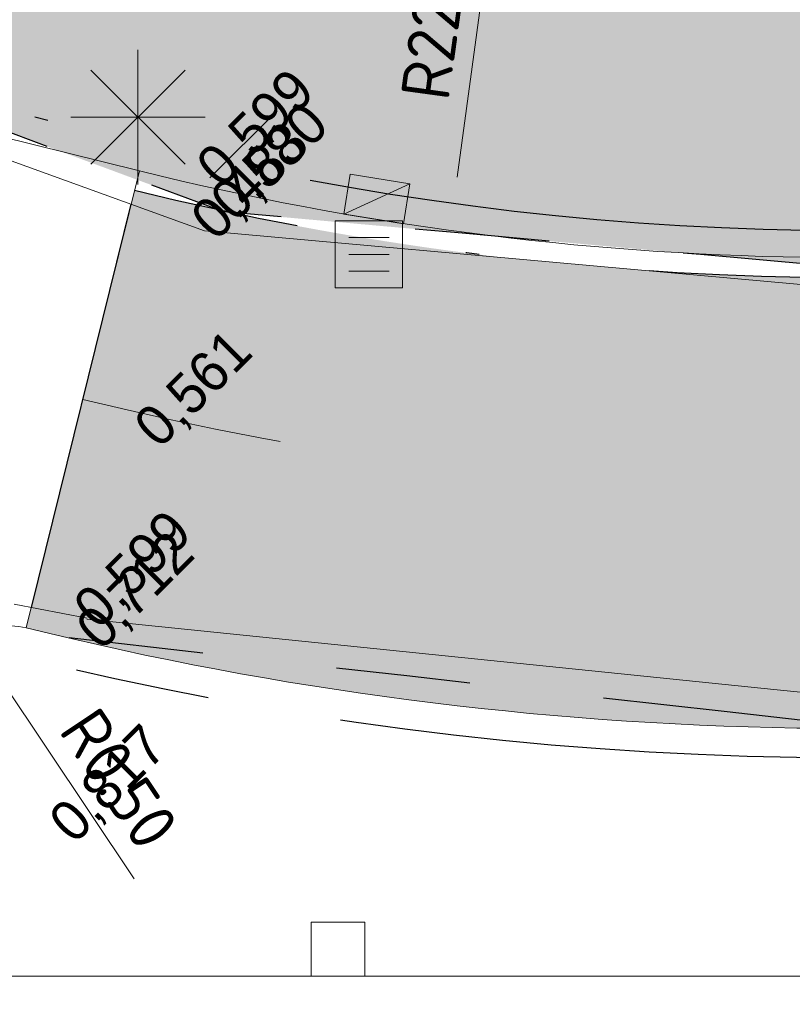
# Model space of a CAD drawing. Header units: millimetres. Extents: x 812 to 183790, y 13 to 580968.
# Tile 62 of 256: x 182455.95 to 182461.69, y 580821.88 to 580829.2. Entities that reach past the tile are written whole.
import ezdxf

# ---------------------------------------------------------------- set-up
doc = ezdxf.new("R2010")
doc.units = ezdxf.units.MM
doc.header["$LTSCALE"] = 5
for name, pattern in [('DASHDOT', [25.4, 12.7, -6.35, 0, -6.35]), ('ORG-VW-030-270-STREEP-010', [3, 0.3, -2.7]), ('VH-GELEIDEBAND_50X200', [8, 4, -2, 0, -2]), ('VH-RWSBAND', [24, 10, -2, 2, -2, 2, -2, 2, -2]), ('VH-TROTTOIRBAND_180-200', [20, 10, -2, 2, -2, 2, -2])]:
    doc.linetypes.add(name, pattern=pattern)
doc.layers.add('B-ALG-HOOGTES', color=252, linetype='Continuous')
doc.layers.add('V-WEG-ALG-LIJN', color=7, linetype='Continuous')
for name, color, linetype, lineweight in [('gasput', 252, 'Continuous', 9), ('kant verharding', 252, 'Continuous', 9), ('kolk', 252, 'Continuous', 9), ('lichtmast', 252, 'Continuous', 9), ('N-BH-VH-KANTOPSLUITING_GELEIDEBAND_50X200-G', 20, 'VH-GELEIDEBAND_50X200', 30), ('N-BH-VH-KANTOPSLUITING_TROTTOIRBAND_RWS-G', 10, 'VH-RWSBAND', 30), ('N-WE-RI-HWA_KOLK-S', 150, 'Continuous', 9), ('N-WE-VH-KANTVERHARDING-G', 7, 'Continuous', 0), ('N-WEG-ASF-GOOTTEGEL', 7, 'DASHDOT', 25), ('N-XX-AL-M', 7, 'Continuous', 0), ('V-kant verharding', 7, 'Continuous', 9), ('V-kolk', 150, 'Continuous', 9), ('V-VERHARDING FIETS', 7, 'Continuous', 9), ('V-WE-VH-KANTOPSLUITING_TROTTOIRBAND_180 200-G', 6, 'VH-TROTTOIRBAND_180-200', 25)]:
    doc.layers.add(name, color=color, linetype=linetype, lineweight=lineweight)
doc.layers.add('N-BH-VW-MARKERING_LANGS_STREEP_30270_010-G', color=7, linetype='ORG-VW-030-270-STREEP-010', lineweight=0, true_color=0xffffff)
for name, color, linetype, lineweight, transparency in [('N-PV-GR-GRAS_02-G', 85, 'Continuous', 15, 0.3), ('N-WE-VH-VERHARDING_ASFALT_ROOD-A', 12, 'Continuous', 9, 0.7), ('N-WE-VH-VERHARDING_TEGEL-A', 253, 'Continuous', 5, 0.75), ('V-WE-VH-VERHARDING_TEGEL-A', 253, 'Continuous', 18, 0.5)]:
    doc.layers.add(name, color=color, linetype=linetype, lineweight=lineweight, transparency=transparency)
doc.layers.add('V-WEG-ALG-ARCERING betontegels 60mm dik rood', color=7, linetype='Continuous', transparency=0.6)
doc.styles.add('isocp', font='isocp.shx')
doc.styles.add('NLCS-ISO-M200-T18', font='txt', dxfattribs={"height": 0.36})
doc.dimstyles.new('NLCS-M200-T18-PIJL_X_L2_H1', dxfattribs={"dimscale": 0.2, "dimtxt": 0.36, "dimasz": 2, "dimexe": 2, "dimexo": 1, "dimgap": 0.7, "dimtad": 1, "dimzin": 0, "dimdsep": 46, "dimtxsty": 'NLCS-ISO-M200-T18', "dimcen": 0, "dimdle": 2, "dimclrd": 256, "dimclre": 256, "dimclrt": 256, "dimadec": 1, "dimazin": 0, "dimtfac": 1, "dimtofl": 0, "dimtmove": 1, "dimatfit": 0, "dimfxl": 2, "dimfxlon": 1, "dimtfillclr": 254, "dimtolj": 1, "dimtzin": 0, "dimlwd": 18, "dimlwe": 18, "dimarcsym": 0})

# ---------------------------------------------------------------- blocks, each defined once
blk = doc.blocks.new('0141')
at = {"color": 0, "linetype": 'Continuous', "lineweight": -2, "flags": 128}
blk.add_lwpolyline([(0, 0), (1e-05, 1e-05)], dxfattribs=at)
blk = doc.blocks.new('SKOLK1276')
at = {"layer": 'kolk', "color": 251, "linetype": 'Continuous', "lineweight": 0, "true_color": 0x696969, "flags": 128}
blk.add_lwpolyline([(-0.2000000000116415, 0.4000000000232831), (0.1999999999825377, 0.4000000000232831), (0.1999999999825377, 0), (-0.2000000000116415, 0), (-0.2000000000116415, 0.4000000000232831)], dxfattribs=at)
blk = doc.blocks.new('S0631')
at = {"color": 0, "linetype": 'Continuous', "lineweight": -2, "flags": 128}
for points in [[(0, -0.0005), (0, 0.0005)], [(-0.0003500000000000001, -0.0003500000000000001), (0.0003500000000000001, 0.0003500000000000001)], [(-0.0003500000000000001, 0.0003500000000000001), (0.0003500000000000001, -0.0003500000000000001)], [(-0.0005, 0), (0.0005, 0)]]:
    blk.add_lwpolyline(points, dxfattribs=at)
blk = doc.blocks.new('S0101')
at = {"linetype": 'Continuous', "lineweight": -2, "flags": 128}
for points in [[(-0.0005, -0.0005), (-0.0005, 0.0005)], [(-0.0005, 0.0005), (0.0005, 0.0005)], [(0.0005, 0.0005), (0.0005, -0.0005)], [(-0.0003, 0.00025), (0.0003, 0.00025)], [(-0.0003, 0), (0.0003, 0)], [(-0.0003, -0.00025), (0.0003, -0.00025)], [(0.0005, -0.0005), (-0.0005, -0.0005)]]:
    blk.add_lwpolyline(points, dxfattribs=at)
blk = doc.blocks.new('*D6736')
at = {"layer": 'Defpoints', "color": 0, "transparency": 16777216}
for p in [(182455.6016244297, 580824.6136161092), (182455.8794984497, 580824.1979407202)]:
    blk.add_point(p, dxfattribs=at)
at = {"layer": 'N-XX-AL-M', "linetype": 'Continuous', "lineweight": 18, "transparency": 16777216}
blk.add_line((182456.8020401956, 580822.8178984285), (182455.8239236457, 580824.2810757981), dxfattribs=at)
at = {"layer": 'N-XX-AL-M', "transparency": 16777216}
blk.add_solid([(182455.8793470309, 580824.3181256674), (182455.7685002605, 580824.2440259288), (182455.6016244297, 580824.6136161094)], dxfattribs=at)
at = {"layer": 'N-XX-AL-M', "transparency": 16777216, "insert": (182456.6901637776, 580823.5610563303), "char_height": 0.36, "attachment_point": 5, "rotation": 303.7622533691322, "style": 'NLCS-ISO-M200-T18'}
blk.add_mtext('\\A1;R0.50', dxfattribs=at)
blk = doc.blocks.new('N-SRI-KOLK_TROTTOIR-SO')
blk.add_hatch(color=256).paths.add_polyline_path([(1.125000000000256, 1.499999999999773), (-1.124999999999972, 1.499999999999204), (-1.124999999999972, 5.684341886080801e-13)])
blk.add_line((-1.124999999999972, 0), (1.124999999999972, 1.499999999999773))
at = {"flags": 128}
blk.add_lwpolyline([(-1.124999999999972, 0), (1.124999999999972, 0), (1.124999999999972, 1.499999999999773), (-1.124999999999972, 1.499999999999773)], close=True, dxfattribs=at)
blk = doc.blocks.new('*D6951')
at = {"layer": 'Defpoints', "color": 0, "transparency": 16777216}
for p in [(182462.1301780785, 580849.4353931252), (182459.1488687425, 580827.6383338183)]:
    blk.add_point(p, dxfattribs=at)
at = {"layer": 'N-XX-AL-M', "linetype": 'Continuous', "lineweight": 18, "transparency": 16777216}
blk.add_line((182459.4757286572, 580830.0280841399), (182459.2030743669, 580828.0346439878), dxfattribs=at)
at = {"layer": 'N-XX-AL-M', "transparency": 16777216}
blk.add_solid([(182459.137022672, 580828.0436782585), (182459.2691260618, 580828.0256097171), (182459.1488687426, 580827.6383338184)], dxfattribs=at)
at = {"layer": 'N-XX-AL-M', "transparency": 16777216, "insert": (182459.0494561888, 580829.2728836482), "char_height": 0.36, "attachment_point": 5, "rotation": 82.21165342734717, "style": 'NLCS-ISO-M200-T18'}
blk.add_mtext('\\A1;R22.00', dxfattribs=at)

msp = doc.modelspace()

# ---------------------------------------------------------------- hatches: boundary and pattern name
at = {"layer": 'N-PV-GR-GRAS_02-G'}
h = msp.add_hatch(dxfattribs=at)
h.set_pattern_fill('AGR-GRAS_02', color=256, scale=0.1, angle=90.00000000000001, style=0, pattern_type=2)
h.set_pattern_definition([(90, (0, 0), (-1, 0.9999999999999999), [0.25, -0.75]), (90, (-0.6000000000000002, 0.5499999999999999), (-1, 0.9999999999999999), [0.25, -0.75]), (180, (-0.35, 0.09999999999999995), (-0.9999999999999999, -1), [0.25, -0.75]), (180, (-0.7000000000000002, 0.4999999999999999), (-0.9999999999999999, -1), [0.25, -0.75]), (135, (-0.7000000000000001, 0.1999999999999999), (-1.000000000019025, -1.608122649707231e-16), [0.25, -1.164213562]), (225, (-8.844674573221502e-17, 0.55), (1.608122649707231e-16, -1.000000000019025), [0.25, -1.164213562]), (116.5650512, (-0.3000000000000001, 0.2499999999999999), (-4.000646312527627e-10, 1.000000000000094), [0.25, -1.986067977]), (116.5650512, (-0.8000000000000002, 0.7), (-4.000646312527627e-10, 1.000000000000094), [0.25, -1.986067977]), (153.43494882, (-1.125685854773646e-16, 0.7000000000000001), (-1.000000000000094, 5.099846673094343e-11), [0.25, -1.986067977]), (153.43494882, (-0.4500000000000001, 0.2499999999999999), (-1.000000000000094, 5.099846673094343e-11), [0.25, -1.986067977]), (153.43494882, (-0.2000000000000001, 0.6000000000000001), (-1.000000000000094, 5.099846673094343e-11), [0.25, -1.986067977]), (206.5650512, (-0.55, -8.844674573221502e-17), (-1.000000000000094, -4.000650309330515e-10), [0.25, -1.986067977]), (243.43494882, (-0.15, 0.2), (-5.09988220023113e-11, -1.000000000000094), [0.25, -1.986067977])])
edge = h.paths.add_edge_path()
edge.add_line((182455.8422390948, 580832.357112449), (182455.6124364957, 580831.9360913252))
edge.add_arc((182464.1276147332, 580847.703720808), 17.91999999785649, 241.62910164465, 269.0976136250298)
edge.add_line((182463.8453933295, 580829.7859432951), (182491.5234362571, 580829.3499887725))
edge.add_arc((182475.6818700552, 579823.5947403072), 1005.880000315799, 87.86447263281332, 89.0976136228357, ccw=False)
edge.add_arc((182475.6818700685, 579823.5947408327), 1005.87999979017, 85.9329129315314, 87.86447263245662, ccw=False)
edge.add_line((182547.0233695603, 580826.9416222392), (182574.9237051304, 580824.9578100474))
edge.add_line((182574.9237051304, 580824.9578100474), (182573.7002319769, 580825.0744470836))
edge.add_line((182573.7002319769, 580825.0744470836), (182570.5026350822, 580825.379282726))
edge.add_line((182570.5026350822, 580825.379282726), (182567.3050381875, 580825.6841183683))
edge.add_line((182567.3050381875, 580825.6841183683), (182564.1074412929, 580825.9889540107))
edge.add_line((182564.1074412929, 580825.9889540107), (182560.9039097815, 580826.293177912))
edge.add_line((182560.9039097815, 580826.293177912), (182557.4745113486, 580826.5741194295))
edge.add_line((182557.4745113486, 580826.5741194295), (182554.0451129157, 580826.8550609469))
edge.add_line((182554.0451129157, 580826.8550609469), (182550.6157144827, 580827.1360024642))
edge.add_line((182550.6157144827, 580827.1360024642), (182547.1863160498, 580827.4169439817))
edge.add_line((182547.1863160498, 580827.4169439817), (182543.7569176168, 580827.6978854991))
edge.add_line((182543.7569176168, 580827.6978854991), (182540.4340331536, 580827.9373642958))
edge.add_line((182540.4340331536, 580827.9373642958), (182537.3086117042, 580828.099976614))
edge.add_line((182537.3086117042, 580828.099976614), (182534.1831902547, 580828.2625889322))
edge.add_line((182534.1831902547, 580828.2625889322), (182531.0577688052, 580828.4252012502))
edge.add_line((182531.0577688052, 580828.4252012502), (182527.9323473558, 580828.5878135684))
edge.add_line((182527.9323473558, 580828.5878135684), (182524.8069259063, 580828.7504258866))
edge.add_line((182524.8069259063, 580828.7504258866), (182522.5364941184, 580828.8346088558))
edge.add_line((182522.5364941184, 580828.8346088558), (182520.6773474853, 580828.8810640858))
edge.add_line((182520.6773474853, 580828.8810640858), (182518.8182008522, 580828.9275193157))
edge.add_line((182518.8182008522, 580828.9275193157), (182516.9590542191, 580828.9739745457))
edge.add_line((182516.9590542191, 580828.9739745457), (182515.099907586, 580829.0204297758))
edge.add_line((182515.099907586, 580829.0204297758), (182513.2407609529, 580829.0668850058))
edge.add_line((182513.2407609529, 580829.0668850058), (182509.7778118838, 580829.2558328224))
edge.add_line((182509.7778118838, 580829.2558328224), (182508.3219401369, 580829.2954682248))
edge.add_line((182508.3219401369, 580829.2954682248), (182506.86606839, 580829.3351036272))
edge.add_line((182506.86606839, 580829.3351036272), (182505.4101966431, 580829.3747390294))
edge.add_line((182505.4101966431, 580829.3747390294), (182503.9543248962, 580829.4143744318))
edge.add_line((182503.9543248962, 580829.4143744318), (182501.0309565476, 580829.4972953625))
edge.add_line((182501.0309565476, 580829.4972953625), (182495.9139554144, 580829.6449200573))
edge.add_line((182495.9139554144, 580829.6449200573), (182490.7969542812, 580829.7925447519))
edge.add_line((182490.7969542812, 580829.7925447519), (182485.6799531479, 580829.9401694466))
edge.add_line((182485.6799531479, 580829.9401694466), (182480.5629520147, 580830.0877941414))
edge.add_line((182480.5629520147, 580830.0877941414), (182476.5693457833, 580830.1611014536))
edge.add_line((182476.5693457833, 580830.1611014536), (182472.8554942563, 580830.2159017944))
edge.add_line((182472.8554942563, 580830.2159017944), (182469.1416427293, 580830.2707021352))
edge.add_line((182469.1416427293, 580830.2707021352), (182465.4277912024, 580830.3255024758))
edge.add_line((182465.4277912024, 580830.3255024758), (182462.3622964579, 580830.3833315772))
edge.add_line((182462.3622964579, 580830.3833315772), (182461.8835026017, 580830.4532442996))
edge.add_line((182461.8835026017, 580830.4532442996), (182461.4047087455, 580830.5231570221))
edge.add_line((182461.4047087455, 580830.5231570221), (182460.9259148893, 580830.5930697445))
edge.add_line((182460.9259148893, 580830.5930697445), (182460.4471210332, 580830.662982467))
edge.add_line((182460.4471210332, 580830.662982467), (182459.8421252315, 580830.8098225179))
edge.add_line((182459.8421252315, 580830.8098225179), (182459.1530676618, 580831.0079030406))
edge.add_line((182459.1530676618, 580831.0079030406), (182458.4640100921, 580831.2059835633))
edge.add_line((182458.4640100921, 580831.2059835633), (182457.7749525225, 580831.404064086))
edge.add_line((182457.7749525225, 580831.404064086), (182457.0858949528, 580831.6021446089))
edge.add_line((182457.0858949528, 580831.6021446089), (182456.141, 580832.192))
edge.add_line((182456.141, 580832.192), (182455.8422390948, 580832.357112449))
at = {"layer": 'N-WE-VH-VERHARDING_ASFALT_ROOD-A'}
h = msp.add_hatch(color=256, dxfattribs=at)
h.dxf.hatch_style = 1
edge = h.paths.add_edge_path()
edge.add_line((182747.1993971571, 580783.8561674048), (182749.1831745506, 580787.0555788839))
edge.add_arc((182777.2506933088, 580879.540371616), 96.6499999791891, 251.6121813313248, 253.1178727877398, ccw=False)
edge.add_line((182746.7627122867, 580787.8250211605), (182742.2027506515, 580789.3408418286))
edge.add_arc((182743.8273042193, 580794.2278987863), 5.150000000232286, 156.6954549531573, 251.61218132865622, ccw=False)
edge.add_line((182739.0974669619, 580796.2653333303), (182739.2805366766, 580796.6903236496))
edge.add_line((182739.2805366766, 580796.6903236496), (182736.2645268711, 580798.1640339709))
edge.add_line((182736.2645268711, 580798.1640339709), (182735.4984519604, 580796.461090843))
edge.add_arc((182730.9385944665, 580798.5123586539), 4.999999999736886, 251.6121813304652, 335.77923582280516, ccw=False)
edge.add_line((182729.3613579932, 580793.7676431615), (182729.3140408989, 580793.6253016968))
edge.add_line((182729.3140408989, 580793.6253016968), (182726.3284175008, 580794.617781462))
edge.add_arc((182693.7269395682, 580696.5445121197), 103.3500001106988, 71.61218133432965, 74.59884301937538)
edge.add_line((182721.1741763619, 580796.183218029), (182695.6448481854, 580803.2157212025))
edge.add_arc((182561.9673772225, 580317.9409986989), 503.3500000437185, 74.59884302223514, 80.84029245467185)
edge.add_arc((182479.930378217, 579809.1625076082), 1018.699999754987, 80.84029245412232, 81.94296046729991)
edge.add_arc((182551.5445533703, 580315.0689339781), 507.7499999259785, 81.94296046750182, 86.40216300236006)
edge.add_line((182583.4073091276, 580821.818208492), (182546.8439306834, 580824.4179935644))
edge.add_arc((182475.6818700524, 579823.5947404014), 1003.350000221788, 85.9329129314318, 89.09761362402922)
edge.add_line((182491.4835913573, 580826.8203025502), (182461.7813385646, 580827.2881402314))
edge.add_arc((182462.1301780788, 580849.4353931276), 22.14999999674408, 256.0892152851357, 269.09761362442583, ccw=False)
edge.add_line((182456.8050798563, 580827.9350250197), (182455.9997038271, 580824.6832763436))
edge.add_arc((182462.1301780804, 580849.43539314), 25.50000000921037, 256.0892152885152, 269.0976136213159)
edge.add_line((182461.7285795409, 580823.938555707), (182491.4308323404, 580823.4707180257))
edge.add_arc((182475.6818700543, 579823.5947404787), 1000.000000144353, 85.93291293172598, 89.09761362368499, ccw=False)
edge.add_line((182546.6063337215, 580821.0764299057), (182583.1834185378, 580818.475670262))
edge.add_arc((182551.544553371, 580315.0689339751), 504.3999999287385, 81.9429604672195, 86.40371870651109, ccw=False)
edge.add_arc((182479.9303783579, 579809.1625084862), 1015.349998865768, 80.84029245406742, 81.94296046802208, ccw=False)
edge.add_arc((182561.9673772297, 580317.9409987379), 500.0000000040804, 74.59884302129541, 80.84029245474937, ccw=False)
edge.add_line((182694.7551699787, 580799.9860195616), (182720.176144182, 580792.9833643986))
edge.add_arc((182693.6185856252, 580696.5743602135), 100.0000000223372, 70.9245064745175, 74.59884302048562, ccw=False)
edge.add_line((182726.2999553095, 580791.0832385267), (182747.1993971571, 580783.8561674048))
at = {"layer": 'N-WE-VH-VERHARDING_TEGEL-A'}
h = msp.add_hatch(color=256, dxfattribs=at)
h.dxf.hatch_style = 1
edge = h.paths.add_edge_path()
edge.add_line((182734.8123024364, 580795.7757181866), (182734.8589631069, 580795.7427540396))
edge.add_arc((182730.9385944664, 580798.5123586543), 4.799999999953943, 324.7601184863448, 324.9978515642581)
edge.add_line((182734.8704210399, 580795.7590443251), (182734.8123024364, 580795.7757181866))
edge = h.paths.add_edge_path()
edge.add_line((182733.6605132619, 580794.5587327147), (182733.4827499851, 580794.7951994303))
edge.add_line((182733.4827499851, 580794.7951994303), (182733.642615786, 580794.9153781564))
edge.add_arc((182730.938594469, 580798.5123586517), 4.49999999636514, 306.9339257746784, 322.2128002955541)
edge.add_line((182734.4949081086, 580795.7550713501), (182734.5605247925, 580795.8479516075))
edge.add_line((182734.5605247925, 580795.8479516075), (182733.072, 580796.275))
edge.add_line((182733.072, 580796.275), (182733.3354651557, 580796.8943211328))
edge.add_line((182733.3354651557, 580796.8943211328), (182731.4455190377, 580797.5570164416))
edge.add_line((182731.4455190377, 580797.5570164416), (182730.6353043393, 580795.7679075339))
edge.add_line((182730.6353043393, 580795.7679075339), (182727.1012633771, 580796.9426920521))
edge.add_arc((182693.7269393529, 580696.5445113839), 105.8000008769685, 71.61218134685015, 74.59884301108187)
edge.add_line((182721.8248365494, 580798.5452386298), (182696.2955083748, 580805.5777418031))
edge.add_arc((182561.9673772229, 580317.9409987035), 505.8000000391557, 74.5988430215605, 80.84029245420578)
edge.add_arc((182479.9303782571, 579809.1625078), 1021.149999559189, 80.84029245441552, 81.94296046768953)
edge.add_arc((182551.5445533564, 580315.068933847), 510.2000000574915, 81.94296046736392, 85.46479090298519)
edge.add_line((182591.8869353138, 580823.6714626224), (182547.0176956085, 580826.8618237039))
edge.add_arc((182475.6818700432, 579823.59474025), 1005.80000037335, 85.93291293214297, 87.86447263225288)
edge.add_arc((182475.6818700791, 579823.5947410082), 1005.799999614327, 87.86447263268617, 89.09761362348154)
edge.add_line((182491.5221763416, 580829.2699986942), (182463.8441334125, 580829.7059532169))
edge.add_arc((182464.127614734, 580847.7037208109), 18.00000000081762, 241.3733160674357, 269.0976136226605, ccw=False)
edge.add_line((182455.50380209, 580831.9040418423), (182454.0026040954, 580829.1536984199))
edge.add_arc((182458.027942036, 580838.0888343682), 9.799999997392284, 245.7481199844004, 256.0892152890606)
edge.add_line((182455.6719166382, 580828.5762561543), (182456.8892236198, 580828.274759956))
edge.add_arc((182462.1301780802, 580849.4353931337), 21.80000000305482, 256.0892152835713, 269.0976136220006)
edge.add_line((182461.7868507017, 580827.6380968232), (182491.4891034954, 580827.1702591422))
edge.add_arc((182475.6818700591, 579823.5947405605), 1003.700000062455, 85.93291293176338, 89.09761362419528, ccw=False)
edge.add_line((182546.8687542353, 580824.7671121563), (182583.4307033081, 580822.1674287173))
edge.add_arc((182551.5445533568, 580315.0689338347), 508.1000000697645, 81.94296046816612, 86.40200135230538, ccw=False)
edge.add_arc((182479.9303781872, 579809.1625073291), 1019.050000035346, 80.84029245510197, 81.94296046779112, ccw=False)
edge.add_arc((182561.9673772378, 580317.9409987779), 503.6999999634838, 74.5988430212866, 80.84029245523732, ccw=False)
edge.add_line((182695.7377996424, 580803.5531527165), (182721.2671278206, 580796.5206495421))
edge.add_arc((182693.726939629, 580696.5445123), 103.6999999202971, 71.6121813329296, 74.59884302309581, ccw=False)
edge.add_line((182726.4388240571, 580794.9499115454), (182729.4244474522, 580793.9574317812))
edge.add_arc((182730.9385944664, 580798.5123586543), 4.799999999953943, 251.6121813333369, 304.5459103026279)
at = {"layer": 'V-WE-VH-VERHARDING_TEGEL-A'}
h = msp.add_hatch(color=256, dxfattribs=at)
h.dxf.hatch_style = 1
h.paths.add_polyline_path([(182455.50380209, 580831.9040418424), (182454.0026040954, 580829.1536984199), (182455.1793785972, 580828.6235537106), (182457.4684493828, 580827.7761560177), (182458.3543699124, 580827.6966467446), (182459.240290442, 580827.6171374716), (182460.1262109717, 580827.5376281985), (182461.0121315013, 580827.4581189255), (182461.8980520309, 580827.3786096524), (182463.4309021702, 580827.2975462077), (182466.4300845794, 580827.2129600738), (182469.4292669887, 580827.1283739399), (182472.428449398, 580827.0437878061), (182475.4276318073, 580826.9592016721), (182478.4268142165, 580826.8746155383), (182482.0901597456, 580826.7647229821), (182486.1741206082, 580826.638803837), (182490.2580814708, 580826.5128846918), (182494.3420423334, 580826.3869655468), (182498.4260031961, 580826.2610464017), (182502.5099640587, 580826.1351272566), (182506.1804276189, 580826.0231552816), (182509.8141447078, 580825.9124227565), (182513.4478617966, 580825.8016902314), (182517.0815788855, 580825.6909577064), (182520.7152959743, 580825.5802251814), (182524.2312825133, 580825.4572298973), (182527.3406197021, 580825.2918782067), (182530.4499568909, 580825.126526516), (182533.5592940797, 580824.9611748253), (182536.6686312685, 580824.7958231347), (182539.7779684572, 580824.6304714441), (182542.8826534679, 580824.4205348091), (182545.9832235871, 580824.1711624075), (182549.0837937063, 580823.9217900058), (182552.1843638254, 580823.672417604), (182555.2849339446, 580823.4230452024), (182558.3855040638, 580823.1736728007), (182561.7776175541, 580822.8614948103), (182565.2266025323, 580822.5370653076), (182568.6755875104, 580822.2126358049), (182572.1245724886, 580821.8882063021), (182575.5735574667, 580821.5637767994), (182578.9729278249, 580821.2373366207), (182582.0747127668, 580820.8988365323), (182585.1764977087, 580820.560336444), (182588.2782826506, 580820.2218363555), (182591.3800675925, 580819.8833362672), (182594.4818525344, 580819.5448361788), (182597.3201616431, 580819.217742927), (182599.8351769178, 580818.9046462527), (182602.3501921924, 580818.5915495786), (182604.8652074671, 580818.2784529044), (182607.3802227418, 580817.9653562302), (182609.8952380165, 580817.652259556), (182612.5022527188, 580817.308307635), (182615.1390963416, 580816.9543515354), (182617.7759399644, 580816.6003954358), (182620.4127835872, 580816.2464393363), (182623.04962721, 580815.8924832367), (182625.6821626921, 580815.5371008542), (182628.2487090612, 580815.1598716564), (182630.8152554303, 580814.7826424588), (182633.3818017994, 580814.405413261), (182635.9483481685, 580814.0281840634), (182638.5148945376, 580813.6509548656), (182640.9088520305, 580813.2865017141), (182643.0056577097, 580812.9440454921), (182645.1066849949, 580812.5869669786), (182649.7331407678, 580811.8434843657), (182654.6610525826, 580810.9976771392), (182659.5845983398, 580810.1277541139), (182664.5015950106, 580809.2209073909), (182669.4177730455, 580808.3094452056), (182674.3274848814, 580807.3968219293), (182677.7978745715, 580806.717486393), (182681.4834602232, 580805.9883074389), (182682.5561419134, 580805.7764089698), (182684.9756754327, 580805.2926435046), (182687.1587701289, 580804.8424584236), (182687.5950333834, 580804.7497755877), (182688.5658134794, 580804.5453743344), (182691.942734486, 580803.8265346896), (182693.3082887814, 580803.5280725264), (182694.1588380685, 580803.3421723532), (182695.1163212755, 580803.1284630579), (182696.0328516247, 580802.9147075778), (182698.4671679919, 580802.3411580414), (182699.8880365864, 580802.002470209), (182700.9154670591, 580801.7514305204), (182703.6816411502, 580801.0520885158), (182704.9411721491, 580800.7243029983), (182706.2974861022, 580800.3645149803), (182708.5389078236, 580799.7676658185), (182710.1164709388, 580799.3389751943), (182710.6464851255, 580799.1937133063), (182712.0099856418, 580798.8072204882), (182713.2967522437, 580798.4386594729), (182716.7264716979, 580797.4636331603), (182723.5066324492, 580795.5239116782), (182726.4968512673, 580794.663166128), (182727.3084001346, 580794.4231579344), (182728.0477511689, 580794.1719112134), (182728.8740394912, 580793.873556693), (182729.4180243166, 580793.6918490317), (182729.9658196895, 580793.5767088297), (182730.3581934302, 580793.5467172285), (182730.799268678, 580793.5473738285), (182731.231872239, 580793.5830296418), (182731.542407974, 580793.6503250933), (182731.8546702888, 580793.7378761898), (182732.0998600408, 580793.8333926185), (182732.3213766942, 580793.9285000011), (182732.0272807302, 580794.4860460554), (182732.1865636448, 580794.5768947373), (182733.3101242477, 580795.2202400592), (182733.6364069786, 580794.6344489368), (182733.93622217, 580794.854119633), (182734.2097343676, 580795.0760206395), (182734.4287125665, 580795.2756150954), (182734.6903004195, 580795.5501082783), (182735.0136131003, 580795.9772983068), (182734.377188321, 580795.8671633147), (182733.0210113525, 580796.2700042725), (182733.2838603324, 580796.912683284), (182731.5540290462, 580797.5186960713), (182731.2552716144, 580796.8068930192), (182730.729043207, 580796.9599167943), (182726.1020050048, 580798.3054292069), (182718.9625096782, 580800.3496603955), (182718.4160003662, 580800.5009564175), (182715.5652089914, 580801.2899114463), (182714.1112266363, 580801.6892641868), (182712.3440093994, 580802.1710212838), (182710.6560049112, 580802.6222766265), (182709.3319069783, 580802.9792803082), (182706.609705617, 580803.6939101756), (182703.3677847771, 580804.5379753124), (182701.3589935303, 580805.0443390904), (182700.5153028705, 580805.2582380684), (182699.4743178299, 580805.5221566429), (182697.8327108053, 580805.9171204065), (182696.1734659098, 580806.3020211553), (182694.3965783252, 580806.709951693), (182692.8954627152, 580807.0401306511), (182690.3557770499, 580807.5877108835), (182688.9071975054, 580807.886457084), (182687.6379852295, 580808.1450767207), (182683.6757236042, 580808.9361017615), (182679.6123346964, 580809.7449619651), (182675.1949920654, 580810.6082856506), (182670.3037859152, 580811.5180185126), (182665.3893322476, 580812.4436214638), (182660.4699901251, 580813.3379424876), (182655.5498397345, 580814.2276462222), (182650.6210678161, 580815.068098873), (182645.6896016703, 580815.8936605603), (182643.7789000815, 580816.1975006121), (182641.8689180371, 580816.5057984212), (182639.8882419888, 580816.8151474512), (182637.7470668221, 580817.126883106), (182635.6058916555, 580817.4386187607), (182633.4647164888, 580817.7503544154), (182631.3235413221, 580818.0620900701), (182629.1823661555, 580818.3738257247), (182627.0411909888, 580818.6855613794), (182626.1597309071, 580818.8073901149), (182625.3830276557, 580818.9134263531), (182624.6063244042, 580819.0194625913), (182623.8296211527, 580819.1254988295), (182623.0529179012, 580819.2315350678), (182622.2762146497, 580819.337571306), (182621.9199819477, 580819.7672465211), (182621.9209604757, 580820.4718695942), (182620.4378271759, 580820.6764278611), (182620.4414245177, 580819.8231229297), (182619.2580839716, 580819.752084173), (182617.6276921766, 580819.9756801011), (182615.9973003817, 580820.1992760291), (182614.3669085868, 580820.4228719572), (182612.7365167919, 580820.6464678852), (182611.0569451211, 580820.8751093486), (182608.4660893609, 580821.1972426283), (182605.8752336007, 580821.519375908), (182603.2843778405, 580821.8415091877), (182600.6935220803, 580822.1636424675), (182598.1026663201, 580822.4857757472), (182595.3366593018, 580822.8106270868), (182592.2799801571, 580823.1399891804), (182589.2233010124, 580823.4693512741), (182586.1666218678, 580823.7987133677), (182583.1099427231, 580824.1280754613), (182580.0532635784, 580824.4574375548), (182576.8978288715, 580824.7696114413), (182573.7002319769, 580825.0744470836), (182570.5026350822, 580825.379282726), (182567.3050381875, 580825.6841183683), (182564.1074412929, 580825.9889540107), (182560.9039097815, 580826.293177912), (182557.4745113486, 580826.5741194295), (182554.0451129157, 580826.8550609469), (182550.6157144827, 580827.1360024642), (182547.1863160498, 580827.4169439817), (182543.7569176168, 580827.6978854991), (182540.4340331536, 580827.9373642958), (182537.3086117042, 580828.099976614), (182534.1831902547, 580828.2625889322), (182531.0577688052, 580828.4252012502), (182527.9323473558, 580828.5878135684), (182524.8069259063, 580828.7504258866), (182522.5364941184, 580828.8346088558), (182520.6773474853, 580828.8810640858), (182518.8182008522, 580828.9275193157), (182516.9590542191, 580828.9739745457), (182515.099907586, 580829.0204297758), (182513.2407609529, 580829.0668850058), (182509.7778118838, 580829.2558328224), (182508.3219401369, 580829.2954682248), (182506.86606839, 580829.3351036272), (182505.4101966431, 580829.3747390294), (182503.9543248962, 580829.4143744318), (182501.0309565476, 580829.4972953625), (182495.9139554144, 580829.6449200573), (182490.7969542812, 580829.7925447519), (182485.6799531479, 580829.9401694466), (182480.5629520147, 580830.0877941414), (182476.5693457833, 580830.1611014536), (182472.8554942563, 580830.2159017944), (182469.1416427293, 580830.2707021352), (182465.4277912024, 580830.3255024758), (182462.3622964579, 580830.3833315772), (182461.8835026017, 580830.4532442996), (182461.4047087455, 580830.5231570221), (182460.9259148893, 580830.5930697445), (182460.4471210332, 580830.662982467), (182459.8421252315, 580830.8098225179), (182459.1530676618, 580831.0079030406), (182458.4640100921, 580831.2059835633), (182457.7749525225, 580831.404064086), (182457.0858949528, 580831.6021446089), (182456.141, 580832.192), (182455.7722195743, 580832.395809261)])
at = {"layer": 'V-WEG-ALG-ARCERING betontegels 60mm dik rood', "transparency": 33554687}
h = msp.add_hatch(dxfattribs=at)
h.set_pattern_fill('AR-B88', color=12, scale=0.002)
h.set_pattern_definition([(0, (0, 0), (0, 0.4064), []), (90, (0, 0), (-0.2032, 0.4064), [0.4064, -0.4064])])
h.paths.add_polyline_path([(182456.7796553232, 580827.8323721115), (182456.0371003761, 580824.834266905), (182456.5324103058, 580824.738634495), (182457.7337455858, 580824.6161256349), (182459.0168544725, 580824.4852777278), (182460.2999633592, 580824.3544298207), (182461.5830722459, 580824.2235819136), (182462.8661811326, 580824.0927340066), (182466.1309907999, 580824.0094225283), (182469.3958004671, 580823.9261110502), (182472.6606101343, 580823.8427995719), (182475.9254198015, 580823.7594880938), (182479.1902294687, 580823.6761766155), (182483.9152788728, 580823.526095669), (182488.6403282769, 580823.3760147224), (182493.365377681, 580823.2259337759), (182498.0904270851, 580823.0758528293), (182502.8154764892, 580822.9257718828), (182507.0550561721, 580822.7942710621), (182511.2946358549, 580822.6627702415), (182515.5342155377, 580822.5312694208), (182519.7737952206, 580822.3997686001), (182524.0133749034, 580822.2682677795), (182527.323686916, 580822.0872619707), (182530.6339989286, 580821.9062561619), (182533.9443109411, 580821.7252503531), (182537.2546229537, 580821.5442445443), (182540.5649349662, 580821.3632387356), (182543.6955329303, 580821.1240624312), (182546.8261308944, 580820.8848861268), (182549.9567288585, 580820.6457098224), (182553.0873268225, 580820.4065335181), (182556.2179247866, 580820.1673572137), (182557.9495304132, 580820.0122154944), (182559.6811360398, 580819.8570737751), (182561.4127416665, 580819.7019320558), (182563.1443472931, 580819.5467903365), (182565.3989931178, 580819.3447872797), (182565.2510934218, 580819.8720979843), (182565.311356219, 580820.4463733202), (182565.3716190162, 580821.020648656), (182565.4318818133, 580821.5949239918), (182565.5099669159, 580822.3390372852), (182563.3869391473, 580822.5219468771), (182561.5879060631, 580822.6769426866), (182559.7888729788, 580822.8319384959), (182557.9898398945, 580822.9869343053), (182556.1908068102, 580823.1419301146), (182553.1875021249, 580823.3836382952), (182550.1841974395, 580823.6253464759), (182547.1808927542, 580823.8670546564), (182544.1775880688, 580824.108762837), (182541.1742833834, 580824.3504710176), (182537.6662864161, 580824.5354679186), (182534.1582894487, 580824.7204648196), (182530.6502924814, 580824.9054617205), (182527.142295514, 580825.0904586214), (182523.6342985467, 580825.2754555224), (182519.471817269, 580825.4074218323), (182515.3093359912, 580825.5393881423), (182511.1468547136, 580825.6713544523), (182506.9843734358, 580825.8033207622), (182502.8218921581, 580825.9352870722), (182498.1621439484, 580826.0785414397), (182493.5023957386, 580826.2217958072), (182488.8426475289, 580826.3650501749), (182484.1828993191, 580826.5083045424), (182479.5231511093, 580826.6515589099), (182476.1302599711, 580826.7540281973), (182472.7373688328, 580826.8564974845), (182469.3444776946, 580826.9589667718), (182465.9515865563, 580827.0614360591), (182462.5586954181, 580827.1639053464), (182461.5116248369, 580827.2583286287), (182460.4645542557, 580827.352751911), (182459.4174836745, 580827.4471751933), (182458.3704130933, 580827.5415984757), (182457.3233425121, 580827.636021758)])

# ---------------------------------------------------------------- linework, layer by layer
at = {"layer": 'kant verharding', "color": 251, "lineweight": 0, "true_color": 0x696969, "flags": 128}
msp.add_lwpolyline([(182455.691, 580822.094), (182457.34, 580822.094), (182457.664, 580822.094), (182463.979, 580822.093), (182479.036, 580821.91), (182500, 580821.502), (182520.958, 580820.736), (182534.163, 580819.99), (182537.1345486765, 580819.8221260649)], dxfattribs=at)
at = {"layer": 'N-BH-VH-KANTOPSLUITING_GELEIDEBAND_50X200-G', "ltscale": 0.2, "flags": 128}
msp.add_lwpolyline([(182583.4315200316, 580822.1673706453), (182546.8687542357, 580824.7671121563, 0.01380948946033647), (182491.4891035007, 580827.1702591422), (182461.7868507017, 580827.6380968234, -0.05682087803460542), (182456.8892236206, 580828.2747599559), (182455.6719166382, 580828.5762561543, -0.04515218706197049), (182454.0026040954, 580829.1536984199)], format="xyb", dxfattribs=at)
at = {"layer": 'N-BH-VH-KANTOPSLUITING_TROTTOIRBAND_RWS-G', "ltscale": 0.1, "flags": 128}
msp.add_lwpolyline([(182583.1678151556, 580818.2562242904), (182546.5907303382, 580820.8569839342, 0.01380948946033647), (182491.4273675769, 580823.2507453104), (182461.7251147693, 580823.718582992, -0.05682087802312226), (182455.946813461, 580824.4697286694, 0.4921360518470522), (182455.5995332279, 580824.1935277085), (182455.5952964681, 580823.193336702)], format="xyb", dxfattribs=at)
at = {"layer": 'N-BH-VW-MARKERING_LANGS_STREEP_30270_010-G', "flags": 128}
msp.add_lwpolyline([(182456.4204226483, 580826.3819510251, 0.05682087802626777), (182461.7561402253, 580825.6883386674), (182491.4583930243, 580825.2205009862, -0.01380948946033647), (182546.7304515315, 580822.822022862), (182583.2932173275, 580820.2222813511, -0.0194646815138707), (182622.4859659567, 580816.2227411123, -0.004811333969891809), (182641.8394336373, 580813.2929111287, -0.0272401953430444), (182695.2199272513, 580801.6731771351), (182720.749255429, 580794.6406739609, -0.01303250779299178), (182725.8237018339, 580793.0994725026), (182740.3404034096, 580788.273836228), (182741.7480871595, 580787.8117286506, 0.01724129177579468), (182754.88792644, 580784.047882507), (182772.1086401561, 580779.7515293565, 0.0687850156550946), (182778.0306018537, 580779.1145959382)], format="xyb", dxfattribs=at)
at = {"layer": 'N-WE-VH-KANTVERHARDING-G', "flags": 128}
for points in [[(182727.2499595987, 580794.4695133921), (182726.3757345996, 580794.7601229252, 0.01303250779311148), (182721.2140127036, 580796.3278315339), (182695.6846845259, 580803.360334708, 0.0272401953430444), (182642.1180108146, 580815.0205959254, 0.004811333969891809), (182622.7312439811, 580817.9554669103, 0.01945909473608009), (182583.4173351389, 580821.9678743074), (182546.854569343, 580824.5676158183, 0.01380948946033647), (182491.4859537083, 580826.9702839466), (182461.7837009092, 580827.4381216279, -0.05682087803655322), (182456.8411414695, 580828.0806257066), (182455.6238344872, 580828.382121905, -0.04515218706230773), (182453.9204543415, 580828.9713487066)], [(182753.5446014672, 580781.9194174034), (182753.2149958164, 580782.0003551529, -0.02303789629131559), (182748.7980434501, 580783.303352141), (182726.2999553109, 580791.0832385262, 0.01603369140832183), (182720.1761441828, 580792.9833643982), (182694.7551699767, 580799.9860195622, 0.0272401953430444), (182641.56085646, 580811.5652263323, 0.004811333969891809), (182622.2406879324, 580814.4900153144, 0.0194661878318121), (182583.1834185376, 580818.475670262), (182546.6063337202, 580821.0764299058, 0.01380948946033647), (182491.4308323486, 580823.4707180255), (182461.728579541, 580823.938555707, -0.05682087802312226), (182455.9997038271, 580824.6832763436, 0.4921360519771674), (182455.3795605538, 580824.1900603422), (182455.3953213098, 580823.1901845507)]]:
    msp.add_lwpolyline(points, format="xyb", dxfattribs=at)
msp.add_lwpolyline([(182455.9997038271, 580824.6832763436), (182456.8411414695, 580828.0806257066)], dxfattribs=at)
at = {"layer": 'N-WEG-ASF-GOOTTEGEL', "ltscale": 0.04, "flags": 128}
msp.add_lwpolyline([(182729.3140408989, 580793.6253016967), (182726.3284175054, 580794.6177814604, 0.01303250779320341), (182721.1741763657, 580796.1832180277), (182695.6448481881, 580803.2157212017, 0.0272401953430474), (182642.0941327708, 580814.872508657, 0.004811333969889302), (182622.7102201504, 580817.8069475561, 0.01945939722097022), (182583.4073091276, 580821.8182084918), (182546.8439306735, 580824.417993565, 0.01380948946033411), (182491.4835913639, 580826.82030255), (182461.7813385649, 580827.2881402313, -0.05682087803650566), (182456.8050798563, 580827.9350250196)], format="xyb", dxfattribs=at)
at = {"layer": 'V-kant verharding', "flags": 128}
for points in [[(182453.9204543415, 580828.9713487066), (182455.111, 580828.435), (182457.3233425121, 580827.636021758)], [(182455.909, 580824.859), (182456.4520233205, 580824.7541552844)]]:
    msp.add_lwpolyline(points, dxfattribs=at)
at = {"layer": 'V-VERHARDING FIETS'}
for points in [[(182484.1828993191, 580826.5083045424, 0), (182479.5231511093, 580826.6515589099, 0), (182476.1302599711, 580826.7540281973, 0), (182472.7373688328, 580826.8564974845, 0), (182469.3444776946, 580826.9589667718, 0), (182465.9515865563, 580827.0614360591, 0), (182462.5586954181, 580827.1639053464, 0), (182461.5116248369, 580827.2583286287, 0), (182460.4645542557, 580827.352751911, 0), (182459.4174836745, 580827.4471751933, 0), (182458.3704130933, 580827.5415984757, 0), (182457.3233425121, 580827.636021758, 0)], [(182483.9152788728, 580823.526095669, 0), (182479.1902294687, 580823.6761766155, 0), (182475.9254198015, 580823.7594880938, 0), (182472.6606101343, 580823.8427995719, 0), (182469.3958004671, 580823.9261110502, 0), (182466.1309907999, 580824.0094225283, 0), (182462.8661811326, 580824.0927340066, 0), (182461.5830722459, 580824.2235819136, 0), (182460.2999633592, 580824.3544298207, 0), (182459.0168544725, 580824.4852777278, 0), (182457.7337455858, 580824.6161256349, 0), (182456.4506366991, 580824.7469735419, 0)]]:
    msp.add_polyline3d(points, dxfattribs=at)
at = {"layer": 'V-WE-VH-KANTOPSLUITING_TROTTOIRBAND_180 200-G', "ltscale": 0.1, "flags": 128}
for points in [[(182456.1552683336, 580828.2622862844), (182455.1793785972, 580828.6235537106), (182454.0026040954, 580829.1536984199)], [(182645.1066849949, 580812.5869669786), (182643.0056577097, 580812.9440454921), (182640.9088520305, 580813.2865017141), (182638.5148945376, 580813.6509548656), (182635.9483481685, 580814.0281840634), (182633.3818017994, 580814.405413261), (182630.8152554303, 580814.7826424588), (182628.2487090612, 580815.1598716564), (182625.6821626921, 580815.5371008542), (182623.04962721, 580815.8924832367), (182620.4127835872, 580816.2464393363), (182617.7759399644, 580816.6003954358), (182615.1390963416, 580816.9543515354), (182612.5022527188, 580817.308307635), (182609.8952380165, 580817.652259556), (182607.3802227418, 580817.9653562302), (182604.8652074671, 580818.2784529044), (182602.3501921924, 580818.5915495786), (182599.8351769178, 580818.9046462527), (182597.3201616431, 580819.217742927), (182594.4818525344, 580819.5448361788), (182591.3800675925, 580819.8833362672), (182588.2782826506, 580820.2218363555), (182585.1764977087, 580820.560336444), (182582.0747127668, 580820.8988365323), (182578.9729278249, 580821.2373366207), (182575.5735574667, 580821.5637767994), (182572.1245724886, 580821.8882063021), (182568.6755875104, 580822.2126358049), (182565.2266025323, 580822.5370653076), (182561.7776175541, 580822.8614948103), (182558.3855040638, 580823.1736728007), (182555.2849339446, 580823.4230452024), (182552.1843638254, 580823.672417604), (182549.0837937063, 580823.9217900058), (182545.9832235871, 580824.1711624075), (182542.8826534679, 580824.4205348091), (182539.7779684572, 580824.6304714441), (182536.6686312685, 580824.7958231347), (182533.5592940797, 580824.9611748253), (182530.4499568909, 580825.126526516), (182527.3406197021, 580825.2918782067), (182524.2312825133, 580825.4572298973), (182520.7152959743, 580825.5802251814), (182517.0815788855, 580825.6909577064), (182513.4478617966, 580825.8016902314), (182509.8141447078, 580825.9124227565), (182506.1804276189, 580826.0231552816), (182502.5099640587, 580826.1351272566), (182498.4260031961, 580826.2610464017), (182494.3420423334, 580826.3869655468), (182490.2580814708, 580826.5128846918), (182486.1741206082, 580826.638803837), (182482.0901597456, 580826.7647229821), (182478.4268142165, 580826.8746155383), (182475.4276318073, 580826.9592016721), (182472.428449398, 580827.0437878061), (182469.4292669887, 580827.1283739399), (182466.4300845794, 580827.2129600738), (182463.4309021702, 580827.2975462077), (182461.8980520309, 580827.3786096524), (182461.0121315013, 580827.4581189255), (182460.1262109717, 580827.5376281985), (182459.240290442, 580827.6171374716), (182458.3543699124, 580827.6966467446), (182457.4684493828, 580827.7761560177), (182456.1552683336, 580828.2622862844)], [(182644.5207482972, 580809.2631418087), (182640.5128650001, 580809.8178741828), (182636.5142350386, 580810.4127404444), (182632.515605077, 580811.0076067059), (182628.5169751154, 580811.6024729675), (182624.8361014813, 580812.1430925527), (182622.229419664, 580812.5003284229), (182619.6227378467, 580812.8575642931), (182617.0160560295, 580813.2148001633), (182614.4093742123, 580813.5720360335), (182611.802692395, 580813.9292719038), (182608.2814593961, 580814.3699103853), (182604.5393288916, 580814.830693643), (182600.7971983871, 580815.2914769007), (182597.0550678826, 580815.7522601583), (182593.3129373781, 580816.2130434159), (182590.2740291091, 580816.5739058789), (182588.369785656, 580816.7735439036), (182586.4655422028, 580816.9731819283), (182584.5612987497, 580817.172819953), (182582.6570552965, 580817.3724579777), (182580.7528118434, 580817.5720960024), (182577.9297326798, 580817.8533118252), (182575.0681664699, 580818.1379446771), (182572.2066002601, 580818.4225775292), (182569.3450340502, 580818.7072103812), (182566.4834678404, 580818.9918432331), (182562.7091854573, 580819.3239116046), (182558.1478635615, 580819.6968838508), (182553.5865416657, 580820.0698560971), (182549.0252197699, 580820.4428283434), (182544.4638978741, 580820.8158005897), (182540.0778888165, 580821.1651133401), (182537.0525009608, 580821.3308022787), (182534.0271131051, 580821.4964912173), (182531.0017252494, 580821.662180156), (182527.9763373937, 580821.8278690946), (182524.9509495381, 580821.9935580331), (182521.2975742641, 580822.1262124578), (182517.3637878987, 580822.2441161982), (182513.4300015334, 580822.3620199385), (182509.4962151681, 580822.4799236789), (182505.5624288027, 580822.5978274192), (182501.5163085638, 580822.7218295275), (182497.1641223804, 580822.8624473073), (182492.811936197, 580823.0030650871), (182488.4597500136, 580823.1436828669), (182484.1075638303, 580823.2843006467), (182479.7553776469, 580823.4249184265), (182476.554723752, 580823.5128877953), (182473.5642399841, 580823.5912481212), (182470.5737562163, 580823.669608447), (182467.5832724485, 580823.7479687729), (182464.5927886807, 580823.8263290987), (182462.3679735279, 580823.9276391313), (182461.1883166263, 580824.060276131), (182460.0086597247, 580824.1929131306), (182458.8290028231, 580824.3255501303), (182457.6493459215, 580824.4581871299), (182455.9364758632, 580824.6507769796), (182455.7250138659, 580824.550848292), (182455.5578254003, 580824.2469368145), (182455.5595501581, 580824.1981820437)]]:
    msp.add_lwpolyline(points, dxfattribs=at)
at = {"layer": 'V-WEG-ALG-LIJN'}
msp.add_lwpolyline([(182456.037100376, 580824.8342669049), (182456.7796553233, 580827.8323721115)], dxfattribs=at)

# ---------------------------------------------------------------- block references
at = {"color": 251, "linetype": 'Continuous', "lineweight": 0, "true_color": 0x696969}
msp.add_blockref('SKOLK1276', (182458.317, 580822.094), dxfattribs=at)
at = {"layer": 'gasput', "linetype": 'Continuous', "lineweight": 13, "xscale": 50000, "yscale": 50000, "zscale": 5000}
msp.add_blockref('0141', (182457.3637738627, 580828.0283679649, 0.5993024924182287), dxfattribs=at)
at = {"layer": 'lichtmast', "linetype": 'Continuous', "lineweight": 13, "xscale": 1000, "yscale": 1000, "zscale": 1000}
msp.add_blockref('S0631', (182456.83, 580828.48), dxfattribs=at)
at = {"layer": 'N-WE-RI-HWA_KOLK-S', "xscale": 0.2000000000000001, "yscale": 0.2000000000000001, "zscale": 0.2000000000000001, "rotation": 350.7176028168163}
msp.add_blockref('N-SRI-KOLK_TROTTOIR-SO', (182458.5815643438, 580827.7234761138), dxfattribs=at)
at = {"layer": 'V-kolk', "linetype": 'Continuous', "lineweight": 13, "xscale": 500, "yscale": 500, "zscale": 500}
msp.add_blockref('S0101', (182458.547, 580827.46), dxfattribs=at)

# ---------------------------------------------------------------- texts
at = {"layer": 'B-ALG-HOOGTES', "char_height": 0.3, "attachment_point": 4, "rotation": 45.000000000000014, "line_spacing_factor": 0.8, "style": 'isocp'}
for s, insert in [('{\\Fdgn000|c0;\\C251;0,599}', (182457.3637738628, 580828.0283679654)), ('{\\Fdgn000|c0;\\C251;0,580}', (182457.4684493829, 580827.7761560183)), ('{\\Fdgn000|c0;\\C251;0,483}', (182457.3233425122, 580827.6360217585)), ('{\\Fdgn000|c0;\\C251;0,561}', (182456.9017320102, 580826.0929081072)), ('{\\Fdgn000|c0;\\C251;0,599}', (182456.4506366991, 580824.7469735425)), ('{\\Fdgn000|c0;\\C251;0,712}', (182456.4696890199, 580824.5908241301)), ('{\\Fdgn000|c0;\\C251;0,817}', (182456.2686379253, 580823.153311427))]:
    msp.add_mtext(s, dxfattribs=dict(at, insert=insert))

# ---------------------------------------------------------------- dimensions: what is measured, and where the dimension line sits
at = {"layer": 'N-XX-AL-M'}
for center, mpoint, picture, middle in [((182462.1301780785, 580849.4353931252), (182459.1488687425, 580827.6383338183), '*D6951', (182459.3665043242, 580829.2295191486)), ((182455.8794984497, 580824.1979407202), (182455.6016244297, 580824.6136161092), '*D6736', (182456.4241315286, 580823.3832169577))]:
    dim = msp.add_radius_dim(center=center, mpoint=mpoint, dimstyle='NLCS-M200-T18-PIJL_X_L2_H1', dxfattribs=at)
    dim.commit()
    dim.dimension.update_dxf_attribs({"geometry": picture, "text_midpoint": middle, "dimtype": 164})

doc.saveas('drawing.dxf')
